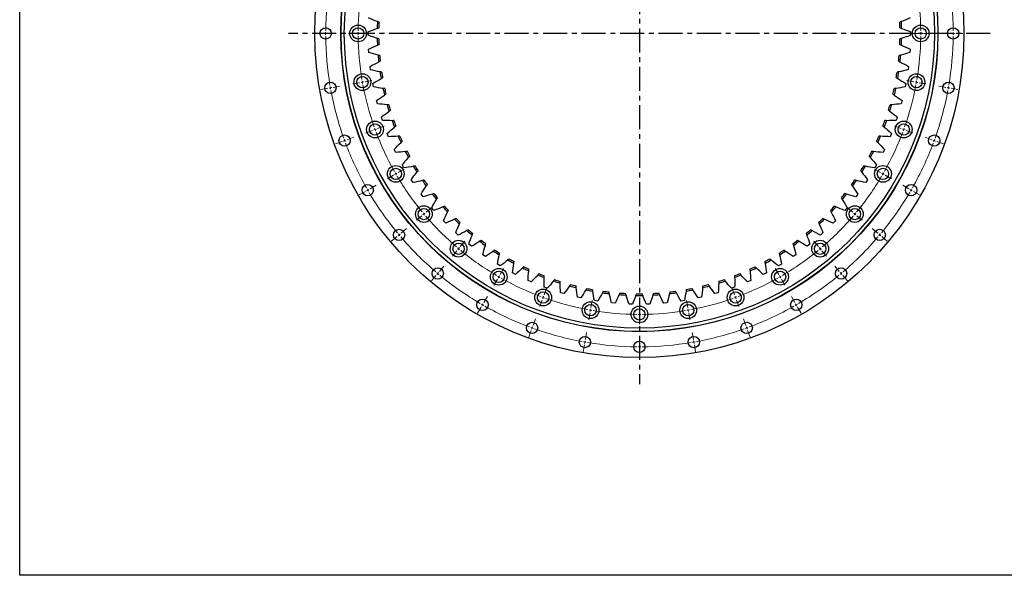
# Model space of a CAD drawing. Header units: millimetres. Extents: x 380 to 5919, y 4799 to 9139.
# Tile 1 of 12: x 380 to 2201, y 4799 to 5827. Entities that reach past the tile are written whole.
import ezdxf

# ---------------------------------------------------------------- set-up
doc = ezdxf.new("R2010")
doc.units = ezdxf.units.MM
doc.header["$LTSCALE"] = 20
doc.linetypes.add('CENTER', pattern=[10.16, 6.35, -1.27, 1.27, -1.27])

msp = doc.modelspace()

# ---------------------------------------------------------------- linework, layer by layer
at = {"linetype": 'CENTER', "ltscale": 0.35}
for p, q in [((1526.1, 6450.9), (1526.1, 5152.2)), ((2174.8, 5801.6), (877.3, 5801.6))]:
    msp.add_line(p, q, dxfattribs=at)
at = {"color": 0, "linetype": 'Continuous', "lineweight": 18}
for p, q in [((941.1, 5801.6), (928.1, 5801.6)), ((946.1, 5801.6), (943.6, 5801.6)), ((946.1, 5801.6), (948.6, 5801.6)), ((951.1, 5801.6), (964.1, 5801.6)), ((1001.1, 5801.6), (988.1, 5801.6)), ((1006.1, 5801.6), (1003.6, 5801.6)), ((1006.1, 5801.6), (1008.6, 5801.6)), ((1011.1, 5801.6), (1024.1, 5801.6)), ((2041.1, 5801.6), (2028.1, 5801.6)), ((2046.1, 5801.6), (2043.6, 5801.6)), ((2046.1, 5801.6), (2048.6, 5801.6)), ((2051.1, 5801.6), (2064.1, 5801.6)), ((2101.1, 5801.6), (2088.1, 5801.6)), ((2106.1, 5801.6), (2103.6, 5801.6)), ((2106.1, 5801.6), (2108.6, 5801.6)), ((2111.1, 5801.6), (2124.1, 5801.6)), ((950, 5700), (937.2, 5697.7)), ((954.9, 5700.8), (952.4, 5700.4)), ((954.9, 5700.8), (957.4, 5701.3)), ((959.8, 5701.7), (972.6, 5704)), ((1009.1, 5710.4), (996.3, 5708.1)), ((1014, 5711.3), (1011.5, 5710.8)), ((1014, 5711.3), (1016.4, 5711.7)), ((1018.9, 5712.1), (1031.7, 5714.4)), ((2033.3, 5712.1), (2020.5, 5714.4)), ((2038.2, 5711.3), (2035.7, 5711.7)), ((2038.2, 5711.3), (2040.6, 5710.8)), ((2043.1, 5710.4), (2055.9, 5708.1)), ((2092.3, 5701.7), (2079.5, 5704)), ((2097.3, 5700.8), (2094.8, 5701.3)), ((2097.3, 5700.8), (2099.7, 5700.4)), ((2102.2, 5700), (2115, 5697.7)), ((1037.4, 5623.7), (1039.8, 5624.6)), ((1042.1, 5625.4), (1054.4, 5629.9)), ((2010, 5625.4), (1997.8, 5629.9)), ((2014.7, 5623.7), (2012.4, 5624.6)), ((985.8, 5604.9), (998, 5609.3)), ((1032.7, 5622), (1020.5, 5617.6)), ((1037.4, 5623.7), (1035.1, 5622.9)), ((2014.7, 5623.7), (2017.1, 5622.9)), ((2019.4, 5622), (2031.6, 5617.6)), ((2066.4, 5604.9), (2054.2, 5609.3)), ((976.4, 5601.5), (964.1, 5597)), ((981.1, 5603.2), (978.7, 5602.3)), ((981.1, 5603.2), (983.4, 5604)), ((2071.1, 5603.2), (2068.8, 5604)), ((2071.1, 5603.2), (2073.4, 5602.3)), ((2075.8, 5601.5), (2088, 5597)), ((1071.4, 5539.1), (1060.2, 5532.6)), ((1075.7, 5541.6), (1073.6, 5540.3)), ((1075.7, 5541.6), (1077.9, 5542.8)), ((1080.1, 5544.1), (1091.3, 5550.6)), ((1972.1, 5544.1), (1960.8, 5550.6)), ((1976.4, 5541.6), (1974.2, 5542.8)), ((1976.4, 5541.6), (1978.6, 5540.3)), ((1980.7, 5539.1), (1992, 5532.6)), ((1028.1, 5514.1), (1039.4, 5520.6)), ((2024, 5514.1), (2012.8, 5520.6)), ((1019.5, 5509.1), (1008.2, 5502.6)), ((1023.8, 5511.6), (1021.6, 5510.3)), ((1023.8, 5511.6), (1025.9, 5512.8)), ((2028.4, 5511.6), (2026.2, 5512.8)), ((2028.4, 5511.6), (2030.5, 5510.3)), ((2032.7, 5509.1), (2044, 5502.6)), ((1131.6, 5470.5), (1141.5, 5478.9)), ((1920.6, 5470.5), (1910.6, 5478.9)), ((1123.9, 5464.1), (1113.9, 5455.7)), ((1127.7, 5467.3), (1125.8, 5465.7)), ((1127.7, 5467.3), (1129.7, 5468.9)), ((1924.4, 5467.3), (1922.5, 5468.9)), ((1924.4, 5467.3), (1926.3, 5465.7)), ((1928.3, 5464.1), (1938.2, 5455.7)), ((1077.9, 5425.5), (1068, 5417.2)), ((1081.8, 5428.7), (1079.9, 5427.1)), ((1081.8, 5428.7), (1083.7, 5430.4)), ((1085.6, 5432), (1095.6, 5440.3)), ((1966.6, 5432), (1956.6, 5440.3)), ((1970.4, 5428.7), (1968.5, 5430.4)), ((1970.4, 5428.7), (1972.3, 5427.1)), ((1974.2, 5425.5), (1984.2, 5417.2)), ((1195, 5407), (1203.4, 5417)), ((1857.1, 5407), (1848.8, 5417)), ((1188.6, 5399.4), (1180.3, 5389.4)), ((1191.8, 5403.2), (1190.2, 5401.3)), ((1191.8, 5403.2), (1193.4, 5405.1)), ((1860.3, 5403.2), (1858.7, 5405.1)), ((1860.3, 5403.2), (1861.9, 5401.3)), ((1863.5, 5399.4), (1871.9, 5389.4)), ((1156.5, 5361.1), (1164.8, 5371)), ((1895.7, 5361.1), (1887.3, 5371)), ((1150, 5353.4), (1141.7, 5343.5)), ((1153.3, 5357.3), (1151.7, 5355.3)), ((1153.3, 5357.3), (1154.9, 5359.2)), ((1266.1, 5351.2), (1267.3, 5353.4)), ((1268.6, 5355.6), (1275.1, 5366.8)), ((1783.6, 5355.6), (1777.1, 5366.8)), ((1786.1, 5351.2), (1784.8, 5353.4)), ((1898.9, 5357.3), (1897.3, 5359.2)), ((1898.9, 5357.3), (1900.5, 5355.3)), ((1902.1, 5353.4), (1910.5, 5343.5)), ((1263.6, 5346.9), (1257.1, 5335.6)), ((1266.1, 5351.2), (1264.8, 5349.1)), ((1786.1, 5351.2), (1787.3, 5349.1)), ((1788.6, 5346.9), (1795.1, 5335.6)), ((1348.2, 5312.9), (1349.1, 5315.3)), ((1349.9, 5317.6), (1354.4, 5329.8)), ((1702.2, 5317.6), (1697.8, 5329.8)), ((1703.9, 5312.9), (1703.1, 5315.3)), ((1236.1, 5299.3), (1234.8, 5297.1)), ((1236.1, 5299.3), (1237.3, 5301.4)), ((1238.6, 5303.6), (1245.1, 5314.9)), ((1346.5, 5308.2), (1342.1, 5296)), ((1348.2, 5312.9), (1347.4, 5310.6)), ((1436.6, 5294.4), (1438.9, 5307.2)), ((1526.1, 5286.6), (1526.1, 5299.6)), ((1615.5, 5294.4), (1613.2, 5307.2)), ((1703.9, 5312.9), (1704.8, 5310.6)), ((1705.6, 5308.2), (1710.1, 5296)), ((1813.6, 5303.6), (1807.1, 5314.9)), ((1816.1, 5299.3), (1814.8, 5301.4)), ((1816.1, 5299.3), (1817.3, 5297.1)), ((1233.6, 5294.9), (1227.1, 5283.7)), ((1434.9, 5284.5), (1432.7, 5271.7)), ((1435.8, 5289.5), (1435.3, 5287)), ((1435.8, 5289.5), (1436.2, 5291.9)), ((1526.1, 5281.6), (1526.1, 5284.1)), ((1526.1, 5281.6), (1526.1, 5279.1)), ((1616.4, 5289.5), (1615.9, 5291.9)), ((1616.4, 5289.5), (1616.8, 5287)), ((1617.2, 5284.5), (1619.5, 5271.7)), ((1818.6, 5294.9), (1825.1, 5283.7)), ((1329.4, 5261.2), (1333.9, 5273.5)), ((1526.1, 5276.6), (1526.1, 5263.6)), ((1722.7, 5261.2), (1718.3, 5273.5)), ((1326, 5251.8), (1321.6, 5239.6)), ((1327.7, 5256.5), (1326.9, 5254.2)), ((1327.7, 5256.5), (1328.6, 5258.9)), ((1426.2, 5235.3), (1428.5, 5248.1)), ((1625.9, 5235.3), (1623.7, 5248.1)), ((1724.4, 5256.5), (1723.6, 5258.9)), ((1724.4, 5256.5), (1725.3, 5254.2)), ((1726.2, 5251.8), (1730.6, 5239.6)), ((1424.5, 5225.4), (1422.2, 5212.6)), ((1425.4, 5230.4), (1424.9, 5227.9)), ((1425.4, 5230.4), (1425.8, 5232.8)), ((1526.1, 5226.6), (1526.1, 5239.6)), ((1526.1, 5221.6), (1526.1, 5224.1)), ((1626.8, 5230.4), (1626.4, 5232.8)), ((1626.8, 5230.4), (1627.2, 5227.9)), ((1627.7, 5225.4), (1629.9, 5212.6)), ((1526.1, 5221.6), (1526.1, 5219.1)), ((1526.1, 5216.6), (1526.1, 5203.6))]:
    msp.add_line(p, q, dxfattribs=at)
at = {"color": 7, "linetype": 'Continuous', "lineweight": 25}
for p, q in [((1024.7, 5798.4), (1024.7, 5804.7)), ((2027.5, 5804.7), (2027.5, 5798.4)), ((1025.9, 5766.3), (1025.5, 5772.6)), ((2026.7, 5772.6), (2026.3, 5766.3)), ((1029.2, 5734.3), (1028.4, 5740.6)), ((2023.8, 5740.6), (2023, 5734.3)), ((1034.5, 5702.6), (1033.3, 5708.8)), ((2018.8, 5708.8), (2017.7, 5702.6)), ((1041.9, 5671.3), (1040.3, 5677.4)), ((2011.9, 5677.4), (2010.3, 5671.3)), ((1051.2, 5640.6), (1049.2, 5646.5)), ((2002.9, 5646.5), (2001, 5640.6)), ((1062.5, 5610.5), (1060.1, 5616.3)), ((1992, 5616.3), (1989.7, 5610.5)), ((1075.7, 5581.2), (1073, 5586.8)), ((1979.2, 5586.8), (1976.5, 5581.2)), ((1090.7, 5552.8), (1087.6, 5558.2)), ((1964.5, 5558.2), (1961.4, 5552.8)), ((1107.6, 5525.4), (1104.1, 5530.6)), ((1948, 5530.6), (1944.6, 5525.4)), ((1126.1, 5499.1), (1122.4, 5504.2)), ((1929.8, 5504.2), (1926, 5499.1)), ((1146.3, 5474.1), (1142.2, 5478.9)), ((1909.9, 5478.9), (1905.8, 5474.1)), ((1168.1, 5450.5), (1163.7, 5455)), ((1888.5, 5455), (1884.1, 5450.5)), ((1191.3, 5428.3), (1186.7, 5432.5)), ((1865.5, 5432.5), (1860.9, 5428.3)), ((1215.9, 5407.6), (1211, 5411.5)), ((1841.2, 5411.5), (1836.3, 5407.6)), ((1241.8, 5388.5), (1236.6, 5392.1)), ((1815.5, 5392.1), (1810.4, 5388.5)), ((1268.8, 5371.2), (1263.5, 5374.4)), ((1788.7, 5374.4), (1783.3, 5371.2)), ((1296.9, 5355.6), (1291.4, 5358.5)), ((1760.8, 5358.5), (1755.2, 5355.6)), ((1326, 5341.8), (1320.2, 5344.3)), ((1731.9, 5344.3), (1726.2, 5341.8)), ((1355.8, 5329.9), (1350, 5332.1)), ((1386.4, 5320), (1380.4, 5321.8)), ((1671.8, 5321.8), (1665.7, 5320)), ((1702.2, 5332.1), (1696.3, 5329.9)), ((1417.6, 5312), (1411.4, 5313.4)), ((1449.1, 5306.1), (1443, 5307.1)), ((1481.1, 5302.2), (1474.8, 5302.8)), ((1513.1, 5300.3), (1506.9, 5300.5)), ((1545.3, 5300.5), (1539, 5300.3)), ((1577.3, 5302.8), (1571.1, 5302.2)), ((1609.2, 5307.1), (1603, 5306.1)), ((1640.7, 5313.4), (1634.6, 5312)), ((1582.9, 5204.3), (1582.9, 5204.3))]:
    msp.add_line(p, q, dxfattribs=at)
msp.add_lwpolyline([(380.5, 9139.5), (5918.7, 9139.5), (5918.7, 4798.8), (380.5, 4798.8)], close=True)
for centre, radius in [((1526.1, 5801.6), 600), ((1526.1, 5801.6), 552), ((1526.1, 5801.6), 551.5), ((1526.1, 5801.6), 545.5), ((946.1, 5801.6), 10.5), ((1006.1, 5801.6), 15.5), ((1006.1, 5801.6), 10.5), ((2046.1, 5801.6), 15.5), ((2046.1, 5801.6), 10.5), ((2106.1, 5801.6), 10.5), ((1014, 5711.3), 15.5), ((1014, 5711.3), 10.5), ((2038.2, 5711.3), 15.5), ((2038.2, 5711.3), 10.5), ((954.9, 5700.8), 10.5), ((2097.3, 5700.8), 10.5), ((1037.4, 5623.7), 15.5), ((1037.4, 5623.7), 10.5), ((2014.7, 5623.7), 15.5), ((2014.7, 5623.7), 10.5), ((981.1, 5603.2), 10.5), ((2071.1, 5603.2), 10.5), ((1075.7, 5541.6), 15.5), ((1075.7, 5541.6), 10.5), ((1976.4, 5541.6), 15.5), ((1976.4, 5541.6), 10.5), ((1023.8, 5511.6), 10.5), ((2028.4, 5511.6), 10.5), ((1127.7, 5467.3), 15.5), ((1924.4, 5467.3), 15.5), ((1127.7, 5467.3), 10.5), ((1924.4, 5467.3), 10.5), ((1081.8, 5428.7), 10.5), ((1970.4, 5428.7), 10.5), ((1191.8, 5403.2), 15.5), ((1191.8, 5403.2), 10.5), ((1860.3, 5403.2), 15.5), ((1860.3, 5403.2), 10.5), ((1153.3, 5357.3), 10.5), ((1266.1, 5351.2), 15.5), ((1266.1, 5351.2), 10.5), ((1786.1, 5351.2), 15.5), ((1786.1, 5351.2), 10.5), ((1898.9, 5357.3), 10.5), ((1348.2, 5312.9), 15.5), ((1348.2, 5312.9), 10.5), ((1703.9, 5312.9), 15.5), ((1703.9, 5312.9), 10.5), ((1236.1, 5299.3), 10.5), ((1435.8, 5289.5), 15.5), ((1435.8, 5289.5), 10.5), ((1526.1, 5281.6), 15.5), ((1616.4, 5289.5), 15.5), ((1616.4, 5289.5), 10.5), ((1816.1, 5299.3), 10.5), ((1526.1, 5281.6), 10.5), ((1327.7, 5256.5), 10.5), ((1724.4, 5256.5), 10.5), ((1425.4, 5230.4), 10.5), ((1526.1, 5221.6), 10.5), ((1626.8, 5230.4), 10.5)]:
    msp.add_circle(centre, radius, dxfattribs=at)
at = {"color": 0, "linetype": 'Continuous', "lineweight": 18}
for radius, start, end in [(580, 170.4939, 179.5061), (520, 170.5509, 179.4491), (520, 0.5509, 9.4491), (580, 0.4939, 9.5061), (580, 179.753, 180), (580, 180, 180.247), (580, 180.4939, 189.5061), (520, 179.7245, 180), (520, 180, 180.2755), (520, 180.5509, 189.4491), (520, 350.5509, 359.4491), (520, 0, 0.2755), (520, 359.7245, 0), (580, 350.4939, 359.5061), (580, 0, 0.247), (580, 359.753, 0), (580, 189.753, 190), (580, 190, 190.247), (520, 189.7245, 190), (520, 190, 190.2755), (520, 190.5509, 199.4491), (520, 340.5509, 349.4491), (520, 349.7245, 350), (520, 350, 350.2755), (580, 349.753, 350), (580, 350, 350.247), (580, 190.4939, 199.5061), (580, 340.4939, 349.5061), (520, 199.7245, 200), (520, 340, 340.2755), (520, 200, 200.2755), (520, 200.5509, 209.4491), (520, 330.5509, 339.4491), (520, 339.7245, 340), (580, 199.753, 200), (580, 200, 200.247), (580, 200.4939, 209.5061), (580, 330.4939, 339.5061), (580, 339.753, 340), (580, 340, 340.247), (520, 209.7245, 210), (520, 210, 210.2755), (520, 210.5509, 219.4491), (520, 320.5509, 329.4491), (520, 329.7245, 330), (520, 330, 330.2755), (580, 209.753, 210), (580, 210, 210.247), (580, 210.4939, 219.5061), (580, 320.4939, 329.5061), (580, 329.753, 330), (580, 330, 330.247), (520, 219.7245, 220), (520, 220, 220.2755), (520, 220.5509, 229.4491), (520, 310.5509, 319.4491), (520, 319.7245, 320), (520, 320, 320.2755), (580, 219.753, 220), (580, 220, 220.247), (580, 220.4939, 229.5061), (580, 310.4939, 319.5061), (580, 319.753, 320), (580, 320, 320.247), (520, 229.7245, 230), (520, 230, 230.2755), (520, 230.5509, 239.4491), (520, 300.5509, 309.4491), (520, 309.7245, 310), (520, 310, 310.2755), (580, 229.753, 230), (580, 230, 230.247), (580, 230.4939, 239.5061), (520, 239.7245, 240), (520, 300, 300.2755), (580, 300.4939, 309.5061), (580, 309.753, 310), (580, 310, 310.247), (520, 240, 240.2755), (520, 240.5509, 249.4491), (520, 290.5509, 299.4491), (520, 299.7245, 300), (580, 239.753, 240), (580, 240, 240.247), (520, 249.7245, 250), (520, 250, 250.2755), (520, 250.5509, 259.4491), (520, 280.5509, 289.4491), (520, 289.7245, 290), (520, 290, 290.2755), (580, 299.753, 300), (580, 300, 300.247), (580, 240.4939, 249.5061), (520, 259.7245, 260), (520, 260, 260.2755), (520, 260.5509, 269.4491), (520, 269.7245, 270), (520, 270, 270.2755), (520, 270.5509, 279.4491), (520, 279.7245, 280), (520, 280, 280.2755), (580, 290.4939, 299.5061), (580, 249.753, 250), (580, 250, 250.247), (580, 250.4939, 259.5061), (580, 280.4939, 289.5061), (580, 289.753, 290), (580, 290, 290.247), (580, 259.753, 260), (580, 260, 260.247), (580, 260.4939, 269.5061), (580, 270.4939, 279.5061), (580, 279.753, 280), (580, 280, 280.247), (580, 269.753, 270), (580, 270, 270.247)]:
    msp.add_arc((1526.1, 5801.6), radius, start, end, dxfattribs=at)
at = {"color": 7, "linetype": 'Continuous', "lineweight": 25}
for radius, start, end in [(484.8, 177.4118, 178.9148), (481.8, 177.5323, 178.7942), (481.8, 1.2058, 2.4677), (484.8, 1.0852, 2.5882), (484.8, 181.0852, 182.5882), (481.8, 181.2058, 182.4677), (481.8, 357.5323, 358.7942), (484.8, 357.4118, 358.9148), (484.7, 184.7587, 186.2617), (481.8, 184.8792, 186.1412), (481.8, 353.8588, 355.1208), (484.8, 353.7383, 355.2413), (484.8, 188.4322, 189.9352), (481.7, 188.5527, 189.8146), (481.7, 350.1854, 351.4473), (484.8, 350.0648, 351.5678), (484.8, 192.1056, 193.6086), (481.8, 192.2262, 193.4881), (481.8, 346.5119, 347.7738), (484.8, 346.3914, 347.8944), (484.8, 195.7791, 197.2821), (481.8, 195.8997, 197.1616), (481.8, 342.8384, 344.1003), (484.8, 342.7179, 344.2209), (484.8, 199.4526, 200.9556), (481.8, 199.5731, 200.835), (481.8, 339.165, 340.4269), (484.8, 339.0444, 340.5474), (484.7, 203.1261, 204.6291), (481.8, 203.2466, 204.5085), (481.8, 335.4915, 336.7534), (484.8, 335.3709, 336.8739), (484.8, 206.7995, 208.3025), (481.8, 206.9201, 208.182), (481.8, 331.818, 333.0799), (484.8, 331.6975, 333.2005), (484.8, 210.473, 211.976), (481.8, 210.5935, 211.8554), (481.8, 328.1446, 329.4065), (484.8, 328.024, 329.527), (484.8, 214.1465, 215.6495), (481.7, 214.267, 215.5289), (481.8, 324.4711, 325.733), (484.8, 324.3505, 325.8535), (484.7, 217.8199, 219.3229), (481.7, 217.9405, 219.2024), (481.8, 320.7976, 322.0595), (484.8, 320.6771, 322.1801), (484.8, 221.4934, 222.9964), (481.8, 221.6139, 222.8759), (481.8, 317.1241, 318.3861), (484.8, 317.0036, 318.5066), (484.8, 225.1669, 226.6699), (481.8, 225.2874, 226.5493), (481.8, 313.4507, 314.7126), (484.8, 313.3301, 314.8331), (484.8, 228.8403, 230.3433), (481.7, 228.9609, 230.2228), (481.8, 309.7772, 311.0391), (484.8, 309.6567, 311.1597), (484.8, 232.5138, 234.0168), (481.7, 232.6344, 233.8963), (481.8, 306.1037, 307.3656), (484.8, 305.9832, 307.4862), (484.8, 236.1873, 237.6903), (481.8, 236.3078, 237.5697), (481.8, 302.4303, 303.6922), (484.8, 302.3097, 303.8127), (484.7, 239.8607, 241.3637), (481.7, 239.9813, 241.2432), (481.8, 243.6548, 244.9167), (481.8, 295.0833, 296.3452), (481.8, 298.7568, 300.0187), (484.8, 298.6363, 300.1393), (484.8, 243.5342, 245.0372), (484.8, 247.2077, 248.7107), (481.8, 247.3282, 248.5901), (481.8, 291.4099, 292.6718), (484.8, 291.2893, 292.7923), (484.8, 294.9628, 296.4658), (484.8, 250.8812, 252.3842), (481.8, 251.0017, 252.2636), (484.8, 254.5546, 256.0576), (481.8, 254.6752, 255.9371), (484.8, 283.9424, 285.4454), (481.8, 284.0629, 285.3248), (481.8, 287.7364, 288.9983), (484.8, 287.6158, 289.1188), (484.8, 258.2281, 259.7311), (481.8, 258.3486, 259.6105), (484.8, 261.9016, 263.4046), (481.8, 262.0221, 263.284), (484.8, 265.575, 267.078), (481.8, 265.6956, 266.9575), (484.8, 269.2485, 270.7515), (481.8, 269.369, 270.631), (484.8, 272.922, 274.425), (481.8, 273.0425, 274.3044), (484.8, 276.5954, 278.0984), (481.8, 276.716, 277.9779), (484.8, 280.2689, 281.7719), (481.8, 280.3895, 281.6514)]:
    msp.add_arc((1526.1, 5801.6), radius, start, end, dxfattribs=at)
for points in [[(1041.8, 5823.5), (1036.3, 5825.6), (1030.8, 5828), (1025.5, 5830.6)], [(2026.7, 5830.6), (2021.3, 5828), (2015.9, 5825.6), (2010.3, 5823.5)], [(1024.7, 5804.7), (1030.2, 5806.9), (1035.8, 5808.9), (1041.4, 5810.7)], [(1041.4, 5810.7), (1042.4, 5811.1), (1043.4, 5811.4), (1044.4, 5811.7)], [(1044.8, 5822.3), (1043.8, 5822.7), (1042.8, 5823.1), (1041.8, 5823.5)], [(2010.3, 5823.5), (2009.4, 5823.1), (2008.4, 5822.7), (2007.4, 5822.3)], [(2007.7, 5811.7), (2008.7, 5811.4), (2009.7, 5811.1), (2010.7, 5810.7)], [(2010.7, 5810.7), (2016.4, 5808.9), (2022, 5806.9), (2027.5, 5804.7)], [(1041.4, 5792.4), (1035.8, 5794.2), (1030.2, 5796.2), (1024.7, 5798.4)], [(1044.4, 5791.4), (1043.4, 5791.7), (1042.4, 5792.1), (1041.4, 5792.4)], [(2010.7, 5792.4), (2009.7, 5792.1), (2008.7, 5791.7), (2007.7, 5791.4)], [(2027.5, 5798.4), (2022, 5796.2), (2016.4, 5794.2), (2010.7, 5792.4)], [(1025.5, 5772.6), (1030.8, 5775.1), (1036.3, 5777.5), (1041.8, 5779.7)], [(1041.8, 5779.7), (1042.8, 5780.1), (1043.8, 5780.4), (1044.8, 5780.8)], [(2007.4, 5780.8), (2008.4, 5780.4), (2009.4, 5780.1), (2010.3, 5779.7)], [(2010.3, 5779.7), (2015.9, 5777.5), (2021.3, 5775.1), (2026.7, 5772.6)], [(1043, 5761.3), (1037.2, 5762.8), (1031.5, 5764.5), (1025.9, 5766.3)], [(1046.1, 5760.6), (1045, 5760.8), (1044, 5761.1), (1043, 5761.3)], [(2009.2, 5761.3), (2008.1, 5761.1), (2007.1, 5760.8), (2006.1, 5760.6)], [(2026.3, 5766.3), (2020.6, 5764.5), (2014.9, 5762.8), (2009.2, 5761.3)], [(1028.4, 5740.6), (1033.6, 5743.4), (1038.8, 5746.2), (1044.2, 5748.7)], [(1046.6, 5730.5), (1040.7, 5731.6), (1034.9, 5732.9), (1029.2, 5734.3)], [(1044.2, 5748.7), (1045.2, 5749.1), (1046.1, 5749.6), (1047.1, 5750)], [(2005.1, 5750), (2006, 5749.6), (2007, 5749.1), (2007.9, 5748.7)], [(2023, 5734.3), (2017.2, 5732.9), (2011.4, 5731.6), (2005.6, 5730.5)], [(2007.9, 5748.7), (2013.3, 5746.2), (2018.6, 5743.4), (2023.8, 5740.6)], [(1033.3, 5708.8), (1038.3, 5712), (1043.4, 5715), (1048.6, 5717.9)], [(1049.7, 5729.9), (1048.6, 5730.1), (1047.6, 5730.3), (1046.6, 5730.5)], [(1048.6, 5717.9), (1049.5, 5718.4), (1050.4, 5718.9), (1051.4, 5719.4)], [(2000.8, 5719.4), (2001.7, 5718.9), (2002.6, 5718.4), (2003.6, 5717.9)], [(2005.6, 5730.5), (2004.5, 5730.3), (2003.5, 5730.1), (2002.5, 5729.9)], [(2003.6, 5717.9), (2008.8, 5715), (2013.9, 5712), (2018.8, 5708.8)], [(1052.1, 5699.9), (1046.2, 5700.6), (1040.3, 5701.5), (1034.5, 5702.6)], [(1055.3, 5699.5), (1054.2, 5699.7), (1053.2, 5699.8), (1052.1, 5699.9)], [(2000, 5699.9), (1999, 5699.8), (1998, 5699.7), (1996.9, 5699.5)], [(2017.7, 5702.6), (2011.8, 5701.5), (2006, 5700.6), (2000, 5699.9)], [(1040.3, 5677.4), (1045, 5680.9), (1049.9, 5684.3), (1054.9, 5687.5)], [(1054.9, 5687.5), (1055.8, 5688.1), (1056.7, 5688.6), (1057.6, 5689.2)], [(1994.5, 5689.2), (1995.4, 5688.6), (1996.3, 5688.1), (1997.2, 5687.5)], [(1997.2, 5687.5), (2002.2, 5684.3), (2007.1, 5680.9), (2011.9, 5677.4)], [(1059.6, 5669.7), (1053.7, 5670.1), (1047.7, 5670.6), (1041.9, 5671.3)], [(1062.8, 5669.6), (1061.7, 5669.6), (1060.6, 5669.7), (1059.6, 5669.7)], [(1992.6, 5669.7), (1991.5, 5669.7), (1990.5, 5669.6), (1989.4, 5669.6)], [(2010.3, 5671.3), (2004.4, 5670.6), (1998.5, 5670.1), (1992.6, 5669.7)], [(1049.2, 5646.5), (1053.8, 5650.4), (1058.4, 5654), (1063.2, 5657.6)], [(1063.2, 5657.6), (1064.1, 5658.2), (1064.9, 5658.8), (1065.8, 5659.4)], [(1986.4, 5659.4), (1987.2, 5658.8), (1988.1, 5658.2), (1988.9, 5657.6)], [(1988.9, 5657.6), (1993.7, 5654), (1998.4, 5650.4), (2002.9, 5646.5)], [(1069, 5640.1), (1063.1, 5640.1), (1057.1, 5640.2), (1051.2, 5640.6)], [(1060.1, 5616.3), (1064.4, 5620.4), (1068.8, 5624.4), (1073.4, 5628.2)], [(1072.2, 5640.2), (1071.1, 5640.1), (1070.1, 5640.1), (1069, 5640.1)], [(1073.4, 5628.2), (1074.2, 5628.9), (1075, 5629.5), (1075.8, 5630.2)], [(1976.3, 5630.2), (1977.1, 5629.5), (1978, 5628.9), (1978.8, 5628.2)], [(1978.8, 5628.2), (1983.3, 5624.4), (1987.7, 5620.4), (1992, 5616.3)], [(1983.2, 5640.1), (1982.1, 5640.1), (1981, 5640.1), (1980, 5640.2)], [(2001, 5640.6), (1995, 5640.2), (1989.1, 5640.1), (1983.2, 5640.1)], [(1080.3, 5611.2), (1074.3, 5610.7), (1068.4, 5610.5), (1062.5, 5610.5)], [(1083.4, 5611.4), (1082.4, 5611.3), (1081.3, 5611.2), (1080.3, 5611.2)], [(1971.9, 5611.2), (1970.8, 5611.2), (1969.8, 5611.3), (1968.7, 5611.4)], [(1989.7, 5610.5), (1983.7, 5610.5), (1977.8, 5610.7), (1971.9, 5611.2)], [(1073, 5586.8), (1077, 5591.2), (1081.1, 5595.4), (1085.4, 5599.5)], [(1085.4, 5599.5), (1086.2, 5600.3), (1087, 5601), (1087.7, 5601.7)], [(1964.4, 5601.7), (1965.2, 5601), (1966, 5600.3), (1966.7, 5599.5)], [(1966.7, 5599.5), (1971, 5595.4), (1975.2, 5591.2), (1979.2, 5586.8)], [(1093.4, 5583), (1087.5, 5582.2), (1081.6, 5581.6), (1075.7, 5581.2)], [(1087.6, 5558.2), (1091.4, 5562.9), (1095.2, 5567.4), (1099.3, 5571.7)], [(1096.5, 5583.4), (1095.5, 5583.3), (1094.4, 5583.1), (1093.4, 5583)], [(1099.3, 5571.7), (1100, 5572.5), (1100.7, 5573.3), (1101.4, 5574)], [(1950.7, 5574), (1951.4, 5573.3), (1952.2, 5572.5), (1952.9, 5571.7)], [(1952.9, 5571.7), (1956.9, 5567.4), (1960.8, 5562.9), (1964.5, 5558.2)], [(1958.8, 5583), (1957.7, 5583.1), (1956.7, 5583.3), (1955.6, 5583.4)], [(1976.5, 5581.2), (1970.6, 5581.6), (1964.7, 5582.2), (1958.8, 5583)], [(1108.3, 5555.7), (1102.5, 5554.5), (1096.6, 5553.6), (1090.7, 5552.8)], [(1111.4, 5556.4), (1110.4, 5556.2), (1109.3, 5555.9), (1108.3, 5555.7)], [(1943.9, 5555.7), (1942.8, 5555.9), (1941.8, 5556.2), (1940.8, 5556.4)], [(1961.4, 5552.8), (1955.6, 5553.6), (1949.7, 5554.5), (1943.9, 5555.7)], [(1104.1, 5530.6), (1107.6, 5535.5), (1111.1, 5540.2), (1114.9, 5544.9)], [(1114.9, 5544.9), (1115.5, 5545.7), (1116.2, 5546.5), (1116.9, 5547.3)], [(1935.3, 5547.3), (1935.9, 5546.5), (1936.6, 5545.7), (1937.3, 5544.9)], [(1937.3, 5544.9), (1941, 5540.2), (1944.6, 5535.5), (1948, 5530.6)], [(1124.9, 5529.5), (1119.2, 5527.9), (1113.4, 5526.6), (1107.6, 5525.4)], [(1122.4, 5504.2), (1125.5, 5509.2), (1128.7, 5514.2), (1132.2, 5519)], [(1127.9, 5530.3), (1126.9, 5530), (1125.9, 5529.7), (1124.9, 5529.5)], [(1132.2, 5519), (1132.8, 5519.9), (1133.4, 5520.8), (1134, 5521.6)], [(1918.1, 5521.6), (1918.8, 5520.8), (1919.4, 5519.9), (1920, 5519)], [(1920, 5519), (1923.4, 5514.2), (1926.7, 5509.2), (1929.8, 5504.2)], [(1927.3, 5529.5), (1926.2, 5529.7), (1925.2, 5530), (1924.2, 5530.3)], [(1944.6, 5525.4), (1938.8, 5526.6), (1933, 5527.9), (1927.3, 5529.5)], [(1143.2, 5504.3), (1137.5, 5502.4), (1131.8, 5500.7), (1126.1, 5499.1)], [(1146.1, 5505.4), (1145.2, 5505), (1144.2, 5504.7), (1143.2, 5504.3)], [(1151.1, 5494.4), (1151.6, 5495.3), (1152.2, 5496.2), (1152.8, 5497.1)], [(1899.4, 5497.1), (1900, 5496.2), (1900.5, 5495.3), (1901.1, 5494.4)], [(1909, 5504.3), (1908, 5504.7), (1907, 5505), (1906, 5505.4)], [(1926, 5499.1), (1920.3, 5500.7), (1914.6, 5502.4), (1909, 5504.3)], [(1142.2, 5478.9), (1145, 5484.2), (1148, 5489.3), (1151.1, 5494.4)], [(1163, 5480.4), (1157.5, 5478.1), (1151.9, 5476), (1146.3, 5474.1)], [(1165.9, 5481.6), (1164.9, 5481.2), (1164, 5480.8), (1163, 5480.4)], [(1889.2, 5480.4), (1888.2, 5480.8), (1887.2, 5481.2), (1886.3, 5481.6)], [(1905.8, 5474.1), (1900.2, 5476), (1894.7, 5478.1), (1889.2, 5480.4)], [(1901.1, 5494.4), (1904.2, 5489.3), (1907.1, 5484.2), (1909.9, 5478.9)], [(1163.7, 5455), (1166.1, 5460.4), (1168.7, 5465.7), (1171.5, 5471)], [(1171.5, 5471), (1172, 5471.9), (1172.5, 5472.8), (1173, 5473.8)], [(1879.1, 5473.8), (1879.6, 5472.8), (1880.1, 5471.9), (1880.6, 5471)], [(1880.6, 5471), (1883.4, 5465.7), (1886, 5460.4), (1888.5, 5455)], [(1184.3, 5457.8), (1179, 5455.2), (1173.6, 5452.7), (1168.1, 5450.5)], [(1187.1, 5459.2), (1186.2, 5458.7), (1185.3, 5458.3), (1184.3, 5457.8)], [(1186.7, 5432.5), (1188.7, 5438), (1191, 5443.5), (1193.4, 5448.9)], [(1193.4, 5448.9), (1193.9, 5449.9), (1194.3, 5450.9), (1194.8, 5451.8)], [(1857.4, 5451.8), (1857.8, 5450.9), (1858.3, 5449.9), (1858.7, 5448.9)], [(1858.7, 5448.9), (1861.2, 5443.5), (1863.4, 5438), (1865.5, 5432.5)], [(1867.8, 5457.8), (1866.9, 5458.3), (1866, 5458.7), (1865, 5459.2)], [(1884.1, 5450.5), (1878.6, 5452.7), (1873.2, 5455.2), (1867.8, 5457.8)], [(1207, 5436.6), (1201.9, 5433.6), (1196.6, 5430.9), (1191.3, 5428.3)], [(1209.8, 5438.2), (1208.9, 5437.7), (1208, 5437.1), (1207, 5436.6)], [(1211, 5411.5), (1212.7, 5417.2), (1214.6, 5422.8), (1216.7, 5428.4)], [(1216.7, 5428.4), (1217.1, 5429.3), (1217.5, 5430.3), (1217.9, 5431.3)], [(1834.3, 5431.3), (1834.7, 5430.3), (1835.1, 5429.3), (1835.4, 5428.4)], [(1835.4, 5428.4), (1837.5, 5422.8), (1839.4, 5417.2), (1841.2, 5411.5)], [(1845.1, 5436.6), (1844.2, 5437.1), (1843.3, 5437.7), (1842.4, 5438.2)], [(1860.9, 5428.3), (1855.5, 5430.9), (1850.3, 5433.6), (1845.1, 5436.6)], [(1231.1, 5416.9), (1226.1, 5413.6), (1221.1, 5410.5), (1215.9, 5407.6)], [(1233.7, 5418.7), (1232.8, 5418.1), (1232, 5417.5), (1231.1, 5416.9)], [(1236.6, 5392.1), (1238, 5397.9), (1239.5, 5403.6), (1241.3, 5409.3)], [(1241.3, 5409.3), (1241.6, 5410.3), (1241.9, 5411.3), (1242.2, 5412.3)], [(1809.9, 5412.3), (1810.3, 5411.3), (1810.6, 5410.3), (1810.9, 5409.3)], [(1810.9, 5409.3), (1812.6, 5403.6), (1814.2, 5397.9), (1815.5, 5392.1)], [(1821.1, 5416.9), (1820.2, 5417.5), (1819.3, 5418.1), (1818.5, 5418.7)], [(1836.3, 5407.6), (1831.1, 5410.5), (1826, 5413.6), (1821.1, 5416.9)], [(1256.3, 5398.8), (1251.6, 5395.2), (1246.7, 5391.8), (1241.8, 5388.5)], [(1258.8, 5400.7), (1258, 5400.1), (1257.2, 5399.4), (1256.3, 5398.8)], [(1263.5, 5374.4), (1264.4, 5380.3), (1265.6, 5386.1), (1267, 5391.9)], [(1267, 5391.9), (1267.2, 5392.9), (1267.5, 5393.9), (1267.7, 5394.9)], [(1784.4, 5394.9), (1784.7, 5393.9), (1784.9, 5392.9), (1785.2, 5391.9)], [(1785.2, 5391.9), (1786.5, 5386.1), (1787.7, 5380.3), (1788.7, 5374.4)], [(1795.8, 5398.8), (1795, 5399.4), (1794.2, 5400.1), (1793.3, 5400.7)], [(1810.4, 5388.5), (1805.4, 5391.8), (1800.6, 5395.2), (1795.8, 5398.8)], [(1282.7, 5382.3), (1278.2, 5378.5), (1273.6, 5374.7), (1268.8, 5371.2)], [(1285.1, 5384.4), (1284.3, 5383.7), (1283.5, 5383), (1282.7, 5382.3)], [(1291.4, 5358.5), (1292, 5364.4), (1292.8, 5370.2), (1293.8, 5376.1)], [(1293.8, 5376.1), (1293.9, 5377.1), (1294.1, 5378.2), (1294.3, 5379.2)], [(1312.3, 5369.8), (1311.5, 5369.1), (1310.8, 5368.4), (1310, 5367.6)], [(1742.1, 5367.6), (1741.4, 5368.4), (1740.6, 5369.1), (1739.9, 5369.8)], [(1757.8, 5379.2), (1758, 5378.2), (1758.2, 5377.1), (1758.4, 5376.1)], [(1758.4, 5376.1), (1759.4, 5370.2), (1760.2, 5364.4), (1760.8, 5358.5)], [(1769.5, 5382.3), (1768.7, 5383), (1767.9, 5383.7), (1767.1, 5384.4)], [(1783.3, 5371.2), (1778.6, 5374.7), (1774, 5378.5), (1769.5, 5382.3)], [(1310, 5367.6), (1305.8, 5363.4), (1301.4, 5359.4), (1296.9, 5355.6)], [(1320.2, 5344.3), (1320.5, 5350.3), (1320.9, 5356.2), (1321.5, 5362.1)], [(1321.5, 5362.1), (1321.6, 5363.1), (1321.7, 5364.2), (1321.8, 5365.2)], [(1338.3, 5354.7), (1334.3, 5350.2), (1330.2, 5345.9), (1326, 5341.8)], [(1340.4, 5357), (1339.7, 5356.2), (1339, 5355.4), (1338.3, 5354.7)], [(1350.1, 5349.9), (1350.1, 5350.9), (1350.2, 5352), (1350.2, 5353.1)], [(1701.9, 5353.1), (1702, 5352), (1702, 5350.9), (1702.1, 5349.9)], [(1713.9, 5354.7), (1713.2, 5355.4), (1712.5, 5356.2), (1711.8, 5357)], [(1726.2, 5341.8), (1721.9, 5345.9), (1717.8, 5350.2), (1713.9, 5354.7)], [(1730.3, 5365.2), (1730.4, 5364.2), (1730.5, 5363.1), (1730.7, 5362.1)], [(1730.7, 5362.1), (1731.3, 5356.2), (1731.7, 5350.3), (1731.9, 5344.3)], [(1755.2, 5355.6), (1750.7, 5359.4), (1746.4, 5363.4), (1742.1, 5367.6)], [(1350, 5332.1), (1349.8, 5338), (1349.8, 5343.9), (1350.1, 5349.9)], [(1367.3, 5343.5), (1363.6, 5338.9), (1359.8, 5334.3), (1355.8, 5329.9)], [(1369.2, 5346.1), (1368.6, 5345.2), (1368, 5344.4), (1367.3, 5343.5)], [(1379.4, 5339.5), (1379.4, 5340.6), (1379.3, 5341.7), (1379.3, 5342.7)], [(1380.4, 5321.8), (1379.9, 5327.7), (1379.5, 5333.6), (1379.4, 5339.5)], [(1397, 5334.3), (1393.6, 5329.4), (1390.1, 5324.6), (1386.4, 5320)], [(1398.8, 5336.9), (1398.2, 5336.1), (1397.6, 5335.2), (1397, 5334.3)], [(1409.3, 5331.1), (1409.2, 5332.1), (1409.1, 5333.2), (1409, 5334.2)], [(1643.1, 5334.2), (1643.1, 5333.2), (1643, 5332.1), (1642.9, 5331.1)], [(1655.2, 5334.3), (1654.6, 5335.2), (1654, 5336.1), (1653.4, 5336.9)], [(1665.7, 5320), (1662.1, 5324.6), (1658.5, 5329.4), (1655.2, 5334.3)], [(1672.8, 5339.5), (1672.6, 5333.6), (1672.3, 5327.7), (1671.8, 5321.8)], [(1672.8, 5342.7), (1672.8, 5341.7), (1672.8, 5340.6), (1672.8, 5339.5)], [(1684.8, 5343.5), (1684.2, 5344.4), (1683.5, 5345.2), (1682.9, 5346.1)], [(1696.3, 5329.9), (1692.3, 5334.3), (1688.5, 5338.9), (1684.8, 5343.5)], [(1702.1, 5349.9), (1702.3, 5343.9), (1702.4, 5338), (1702.2, 5332.1)], [(1411.4, 5313.4), (1410.5, 5319.3), (1409.8, 5325.2), (1409.3, 5331.1)], [(1427.2, 5327), (1424.1, 5321.9), (1420.9, 5316.9), (1417.6, 5312)], [(1428.8, 5329.7), (1428.3, 5328.8), (1427.7, 5327.9), (1427.2, 5327)], [(1439.7, 5324.6), (1439.5, 5325.6), (1439.3, 5326.7), (1439.2, 5327.7)], [(1443, 5307.1), (1441.7, 5312.9), (1440.6, 5318.7), (1439.7, 5324.6)], [(1457.8, 5321.6), (1455.1, 5316.4), (1452.2, 5311.2), (1449.1, 5306.1)], [(1459.2, 5324.5), (1458.7, 5323.5), (1458.3, 5322.6), (1457.8, 5321.6)], [(1470.4, 5320), (1470.2, 5321.1), (1470, 5322.1), (1469.7, 5323.1)], [(1474.8, 5302.8), (1473.1, 5308.5), (1471.7, 5314.2), (1470.4, 5320)], [(1488.7, 5318.3), (1486.3, 5312.8), (1483.8, 5307.4), (1481.1, 5302.2)], [(1489.9, 5321.2), (1489.5, 5320.2), (1489.1, 5319.2), (1488.7, 5318.3)], [(1501.4, 5317.4), (1501.1, 5318.5), (1500.8, 5319.5), (1500.5, 5320.5)], [(1506.9, 5300.5), (1504.8, 5306.1), (1503, 5311.7), (1501.4, 5317.4)], [(1519.7, 5316.9), (1517.7, 5311.3), (1515.5, 5305.7), (1513.1, 5300.3)], [(1520.8, 5319.8), (1520.4, 5318.8), (1520.1, 5317.8), (1519.7, 5316.9)], [(1532.4, 5316.9), (1532.1, 5317.8), (1531.7, 5318.8), (1531.4, 5319.8)], [(1539, 5300.3), (1536.6, 5305.7), (1534.4, 5311.3), (1532.4, 5316.9)], [(1550.8, 5317.4), (1549.1, 5311.7), (1547.3, 5306.1), (1545.3, 5300.5)], [(1551.6, 5320.5), (1551.4, 5319.5), (1551.1, 5318.5), (1550.8, 5317.4)], [(1563.5, 5318.3), (1563.1, 5319.2), (1562.6, 5320.2), (1562.2, 5321.2)], [(1571.1, 5302.2), (1568.4, 5307.4), (1565.8, 5312.8), (1563.5, 5318.3)], [(1581.8, 5320), (1580.5, 5314.2), (1579, 5308.5), (1577.3, 5302.8)], [(1582.4, 5323.1), (1582.2, 5322.1), (1582, 5321.1), (1581.8, 5320)], [(1594.4, 5321.6), (1593.9, 5322.6), (1593.4, 5323.5), (1592.9, 5324.5)], [(1603, 5306.1), (1600, 5311.2), (1597.1, 5316.4), (1594.4, 5321.6)], [(1612.5, 5324.6), (1611.6, 5318.7), (1610.5, 5312.9), (1609.2, 5307.1)], [(1613, 5327.7), (1612.8, 5326.7), (1612.7, 5325.6), (1612.5, 5324.6)], [(1625, 5327), (1624.4, 5327.9), (1623.9, 5328.8), (1623.4, 5329.7)], [(1634.6, 5312), (1631.2, 5316.9), (1628, 5321.9), (1625, 5327)], [(1642.9, 5331.1), (1642.4, 5325.2), (1641.6, 5319.3), (1640.7, 5313.4)]]:
    msp.add_open_spline(points, degree=3, dxfattribs=at)

doc.saveas('drawing.dxf')
